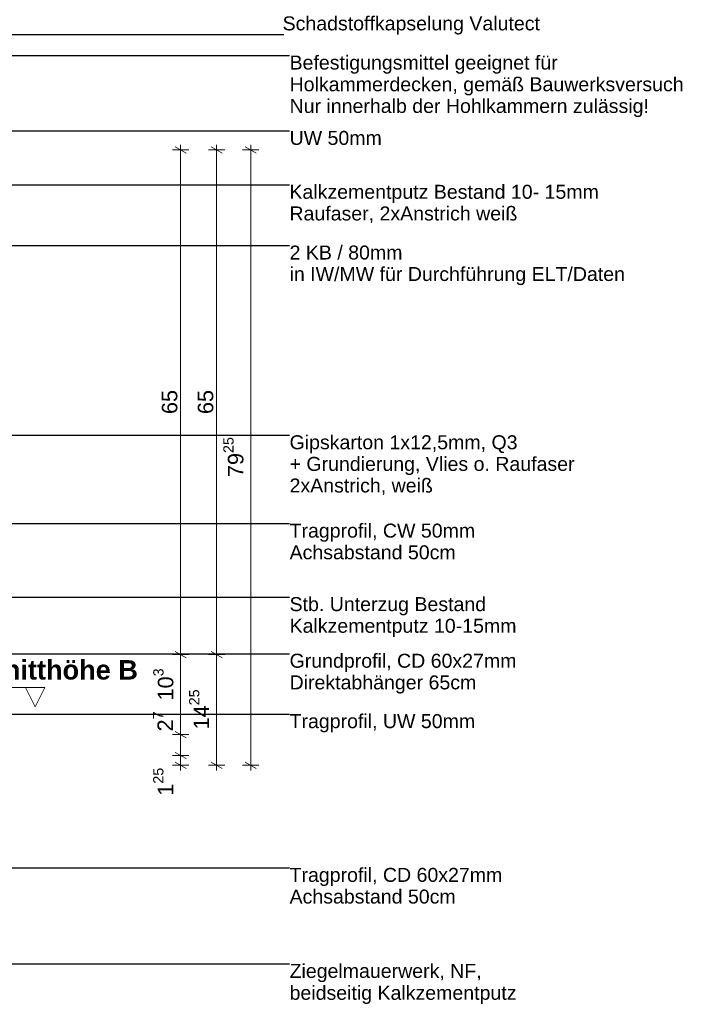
# Model space of a CAD drawing. Header units: metres. Extents: x -0.7 to 35.4, y 5.7 to 9.1.
# Tile 39 of 47: x 25.8 to 26.7, y 5.7 to 7. Entities that reach past the tile are written whole.
import ezdxf

# ---------------------------------------------------------------- set-up
doc = ezdxf.new("R2010")
doc.units = ezdxf.units.M
doc.header["$MEASUREMENT"] = 0
doc.linetypes.add('Schnittlinie', pattern=[0.06, 0.03, -0.015, 0, -0.015])
doc.linetypes.add('Wipeout_Contour', pattern=[1, 0, -1])
doc.layers.add('152 - Bemaßung_ Beschriftung.Ausbau', color=7, linetype='Continuous')
doc.layers.add('203 - Marker.Schnitt - Ausbaudetail SA', color=7, linetype='Continuous')
doc.styles.add('ERSTELLTER_STIL_1', font='txt')
doc.styles.add('ERSTELLTER_STIL_2', font='txt')
doc.dimstyles.new('ERSTELLTER_STIL__2', dxfattribs={"dimtxt": 0.02, "dimasz": 0.01064, "dimexe": 0.18, "dimexo": 0.0625, "dimgap": 0, "dimtad": 1, "dimzin": 0, "dimdsep": 46, "dimtxsty": 'ERSTELLTER_STIL_1', "dimblk": 'ARROWHEAD_2', "dimblk1": 'ARROWHEAD_2', "dimblk2": 'ARROWHEAD_2', "dimcen": 0.09, "dimse1": 1, "dimse2": 1, "dimclrd": 7, "dimclre": 7, "dimclrt": 7, "dimazin": 0, "dimtfac": 1, "dimtdec": 4, "dimtmove": 0, "dimatfit": 3, "dimfxl": 1, "dimtolj": 1, "dimtzin": 0, "dimarcsym": 0})
doc.dimstyles.new('ERSTELLTER_STIL__3', dxfattribs={"dimtxt": 0.18, "dimasz": 0.00912, "dimexe": 0.18, "dimexo": 0.0625, "dimgap": 0, "dimtad": 0, "dimtih": 1, "dimtoh": 1, "dimdec": 4, "dimzin": 0, "dimdsep": 46, "dimcen": 0.09, "dimadec": 0, "dimazin": 0, "dimtfac": 1, "dimtdec": 4, "dimtmove": 0, "dimatfit": 3, "dimldrblk": 'ARROWHEAD_11', "dimfxl": 1, "dimtolj": 1, "dimtzin": 0, "dimarcsym": 0})

# ---------------------------------------------------------------- blocks, each defined once
blk = doc.blocks.new('*D235', base_point=(17.0683, 0.45))
at = {"layer": '152 - Bemaßung_ Beschriftung.Ausbau', "color": 7, "linetype": 'Continuous', "lineweight": 5}
for p, q in [((26.0445, 6.025), (26.0235, 6.025)), ((26.027, 6.029), (26.041, 6.021)), ((26.034, 6.0125), (26.034, 6.025)), ((26.0445, 6.0125), (26.0235, 6.0125)), ((26.027, 6.0165), (26.041, 6.0085)), ((26.034, 6.0057), (26.034, 6.0125))]:
    blk.add_line(p, q, dxfattribs=at)
at = {"layer": '152 - Bemaßung_ Beschriftung.Ausbau', "color": 7, "lineweight": 5, "insert": (26.0303, 5.9732), "char_height": 0.02, "attachment_point": 7, "rotation": 90, "style": 'ERSTELLTER_STIL_1'}
blk.add_mtext('\\A1;{\\pql;\\fArial|b0|i0|c0|p38;1\\fArial|b0|i0|c0|p38;\\A1{\\H.66x;\\S25^  ;}}', dxfattribs=at)
blk = doc.blocks.new('ARROWHEAD_2')
at = {"color": 0, "linetype": 'Continuous', "lineweight": 0}
for p, q in [((0, 0), (-1, 0)), ((-0.38, -0.66), (0.38, 0.66))]:
    blk.add_line(p, q, dxfattribs=at)
blk = doc.blocks.new('*D236', base_point=(17.0683, 0.45))
at = {"layer": '152 - Bemaßung_ Beschriftung.Ausbau', "color": 7, "linetype": 'Continuous', "lineweight": 5}
for p, q in [((26.0445, 6.052), (26.0235, 6.052)), ((26.027, 6.056), (26.041, 6.048)), ((26.034, 6.025), (26.034, 6.052)), ((26.0445, 6.025), (26.0235, 6.025)), ((26.027, 6.029), (26.041, 6.021))]:
    blk.add_line(p, q, dxfattribs=at)
blk = doc.blocks.new('*D237', base_point=(17.0683, 0.45))
at = {"layer": '152 - Bemaßung_ Beschriftung.Ausbau', "color": 7, "linetype": 'Continuous', "lineweight": 5}
for p, q in [((26.0445, 6.155), (26.0235, 6.155)), ((26.027, 6.159), (26.041, 6.151)), ((26.034, 6.052), (26.034, 6.155)), ((26.0445, 6.052), (26.0235, 6.052)), ((26.027, 6.056), (26.041, 6.048))]:
    blk.add_line(p, q, dxfattribs=at)
at = {"layer": '152 - Bemaßung_ Beschriftung.Ausbau', "color": 7, "lineweight": 5, "char_height": 0.02, "attachment_point": 7, "rotation": 90, "style": 'ERSTELLTER_STIL_1'}
for s, insert in [('\\A1;{\\pql;\\fArial|b0|i0|c0|p38;10\\fArial|b0|i0|c0|p38;\\A1{\\H.66x;\\S3^  ;}}', (26.0304, 6.0959)), ('\\A1;{\\pql;\\fArial|b0|i0|c0|p38;2\\fArial|b0|i0|c0|p38;\\A1{\\H.66x;\\S7^  ;}}', (26.03, 6.056))]:
    blk.add_mtext(s, dxfattribs=dict(at, insert=insert))
blk = doc.blocks.new('*D238', base_point=(17.0683, 0.45))
at = {"layer": '152 - Bemaßung_ Beschriftung.Ausbau', "color": 7, "linetype": 'Continuous', "lineweight": 5}
for p, q in [((26.034, 6.805), (26.034, 6.8118)), ((26.0445, 6.805), (26.0235, 6.805)), ((26.041, 6.801), (26.027, 6.809)), ((26.034, 6.155), (26.034, 6.805)), ((26.0445, 6.155), (26.0235, 6.155)), ((26.027, 6.159), (26.041, 6.151))]:
    blk.add_line(p, q, dxfattribs=at)
at = {"layer": '152 - Bemaßung_ Beschriftung.Ausbau', "color": 7, "lineweight": 5, "insert": (26.03, 6.4648), "char_height": 0.02, "attachment_point": 7, "rotation": 90, "style": 'ERSTELLTER_STIL_1'}
blk.add_mtext('\\A1;{\\pql;\\fArial|b0|i0|c0|p38;65}', dxfattribs=at)
blk = doc.blocks.new('*D239', base_point=(17.0683, 0.45))
at = {"layer": '152 - Bemaßung_ Beschriftung.Ausbau', "color": 7, "linetype": 'Continuous', "lineweight": 5}
for p, q in [((26.0908, 6.155), (26.0698, 6.155)), ((26.0733, 6.159), (26.0873, 6.151)), ((26.0803, 6.0125), (26.0803, 6.155)), ((26.0908, 6.0125), (26.0698, 6.0125)), ((26.0733, 6.0165), (26.0873, 6.0085)), ((26.0803, 6.0057), (26.0803, 6.0125))]:
    blk.add_line(p, q, dxfattribs=at)
at = {"layer": '152 - Bemaßung_ Beschriftung.Ausbau', "color": 7, "lineweight": 5, "insert": (26.0765, 6.0586), "char_height": 0.02, "attachment_point": 7, "rotation": 90, "style": 'ERSTELLTER_STIL_1'}
blk.add_mtext('\\A1;{\\pql;\\fArial|b0|i0|c0|p38;14\\fArial|b0|i0|c0|p38;\\A1{\\H.66x;\\S25^  ;}}', dxfattribs=at)
blk = doc.blocks.new('*D240', base_point=(17.0683, 0.45))
at = {"layer": '152 - Bemaßung_ Beschriftung.Ausbau', "color": 7, "linetype": 'Continuous', "lineweight": 5}
for p, q in [((26.0803, 6.805), (26.0803, 6.8118)), ((26.0908, 6.805), (26.0698, 6.805)), ((26.0873, 6.801), (26.0733, 6.809)), ((26.0803, 6.155), (26.0803, 6.805)), ((26.0908, 6.155), (26.0698, 6.155)), ((26.0733, 6.159), (26.0873, 6.151))]:
    blk.add_line(p, q, dxfattribs=at)
at = {"layer": '152 - Bemaßung_ Beschriftung.Ausbau', "color": 7, "lineweight": 5, "insert": (26.0763, 6.4648), "char_height": 0.02, "attachment_point": 7, "rotation": 90, "style": 'ERSTELLTER_STIL_1'}
blk.add_mtext('\\A1;{\\pql;\\fArial|b0|i0|c0|p38;65}', dxfattribs=at)
blk = doc.blocks.new('*D241', base_point=(17.0683, 0.45))
at = {"layer": '152 - Bemaßung_ Beschriftung.Ausbau', "color": 7, "linetype": 'Continuous', "lineweight": 5}
for p, q in [((26.1242, 6.805), (26.1242, 6.8118)), ((26.1347, 6.805), (26.1137, 6.805)), ((26.1312, 6.801), (26.1172, 6.809)), ((26.1242, 6.0125), (26.1242, 6.805)), ((26.1347, 6.0125), (26.1137, 6.0125)), ((26.1172, 6.0165), (26.1312, 6.0085)), ((26.1242, 6.0057), (26.1242, 6.0125))]:
    blk.add_line(p, q, dxfattribs=at)
at = {"layer": '152 - Bemaßung_ Beschriftung.Ausbau', "color": 7, "lineweight": 5, "insert": (26.1206, 6.3836), "char_height": 0.02, "attachment_point": 7, "rotation": 90, "style": 'ERSTELLTER_STIL_1'}
blk.add_mtext('\\A1;{\\pql;\\fArial|b0|i0|c0|p38;79\\fArial|b0|i0|c0|p38;\\A1{\\H.66x;\\S25^  ;}}', dxfattribs=at)
blk = doc.blocks.new('ARROWHEAD_11')
at = {"color": 0, "linetype": 'Continuous', "lineweight": 0}
blk.add_line((0, 0), (-1, 0), dxfattribs=at)
at = {"color": 0, "linetype": 'Continuous', "lineweight": 0, "const_width": 0.25, "flags": 128}
blk.add_lwpolyline([(-0.125, 0, 1), (0.125, 0, 1)], format="xyb", close=True, dxfattribs=at)

msp = doc.modelspace()

# ---------------------------------------------------------------- linework, layer by layer
at = {"layer": '203 - Marker.Schnitt - Ausbaudetail SA', "color": 7, "linetype": 'Schnittlinie', "lineweight": 13}
msp.add_line((22.0043, 6.1128), (25.8343, 6.1128), dxfattribs=at)

# ---------------------------------------------------------------- texts
at = {"layer": '152 - Bemaßung_ Beschriftung.Ausbau', "color": 7, "linetype": 'Continuous', "lineweight": 9, "char_height": 0.018, "style": 'ERSTELLTER_STIL_1'}
for s, insert, attachment_point in [('\\A1;{\\pqr;\\fArial|b0|i0|c0|p38;Schadstoffkapselung\\fArial|b0|i0|c0|p38; \\fArial|b0|i0|c0|p38;Valutect}', (26.4965, 6.9536), 9), ('\\A1;{\\pql;\\fArial|b0|i0|c0|p38;UW 50\\fArial|b0|i0|c0|p38;mm}', (26.1742, 6.8295), 1), ('\\A1;{\\pql;\\fArial|b0|i0|c0|p38;Tragprofil, \\fArial|b0|i0|c0|p38;UW\\fArial|b0|i0|c0|p38; 50mm}', (26.1742, 6.0783), 1)]:
    msp.add_mtext(s, dxfattribs=dict(at, insert=insert, attachment_point=attachment_point))
at = {"layer": '152 - Bemaßung_ Beschriftung.Ausbau', "color": 7, "linetype": 'Continuous', "lineweight": 9, "char_height": 0.018, "attachment_point": 1, "style": 'ERSTELLTER_STIL_1'}
for s, insert, line_spacing_factor in [('\\A1;{\\pql;\\fArial|b0|i0|c0|p38;Befestigungsmittel geeignet für\\P\\pql;\\fArial|b0|i0|c0|p38;Holkammerdecken, gemäß Bauwerksversuch\\P\\pql;\\fArial|b0|i0|c0|p38;Nur innerhalb der Hohlkammern zulässig!}', (26.1742, 6.9266), 0.931953), ('\\A1;{\\pql;\\fArial|b0|i0|c0|p38;Kalkzementputz Bestand 10- 15mm\\P\\pql;\\fArial|b0|i0|c0|p38;Raufaser, 2xAnstrich weiß}', (26.174, 6.7601), 0.929504), ('\\A1;{\\pql;\\fArial|b0|i0|c0|p38;2\\fArial|b0|i0|c0|p38; KB / \\fArial|b0|i0|c0|p38;80\\fArial|b0|i0|c0|p38;mm \\P\\pql;\\fArial|b0|i0|c0|p38;in IW/MW für Durchführung ELT/Daten}', (26.1742, 6.6819), 0.921839), ('\\A1;{\\pql;\\fArial|b0|i0|c0|p38;Gipskarton 1x12,5mm, Q3\\P\\pql;\\fArial|b0|i0|c0|p38;+ Grundierung, \\fArial|b0|i0|c0|p38;V\\fArial|b0|i0|c0|p38;lies\\fArial|b0|i0|c0|p38; o. Raufaser\\fArial|b0|i0|c0|p38; \\P\\pql;\\fArial|b0|i0|c0|p38;2xAnstrich, weiß}', (26.1742, 6.4375), 0.927842), ('\\A1;{\\pql;\\fArial|b0|i0|c0|p38;Tragprofil, CW\\fArial|b0|i0|c0|p38; \\fArial|b0|i0|c0|p38;50mm\\P\\pql;\\fArial|b0|i0|c0|p38;Achsabstand 50cm}', (26.1742, 6.3237), 0.930826), ('\\A1;{\\pql;\\fArial|b0|i0|c0|p38;Stb. Unterzug Bestand\\P\\pqr;\\fArial|b0|i0|c0|p38;Kalkzementputz 10-15mm}', (26.1742, 6.229), 0.9285), ('\\A1;{\\pql;\\fArial|b0|i0|c0|p38;Grund\\fArial|b0|i0|c0|p38;profil, CD 60x27mm\\P\\pql;\\fArial|b0|i0|c0|p38;Direktabhänger 65cm}', (26.1742, 6.1561), 0.928375), ('\\A1;{\\pql;\\fArial|b0|i0|c0|p38;Tragprofil, CD 60x27mm\\P\\pql;\\fArial|b0|i0|c0|p38;Achsabstand \\fArial|b0|i0|c0|p38;50\\fArial|b0|i0|c0|p38;cm}', (26.1742, 5.8803), 0.930826), ('\\A1;{\\pql;\\fArial|b0|i0|c0|p38;Ziegelmauerwerk, NF,\\P\\pql;\\fArial|b0|i0|c0|p38;beidseitig Kalkzementputz}', (26.1742, 5.7566), 0.940037)]:
    msp.add_mtext(s, dxfattribs=dict(at, insert=insert, line_spacing_factor=line_spacing_factor))
at = {"layer": '203 - Marker.Schnitt - Ausbaudetail SA', "color": 7, "lineweight": 13, "insert": (25.979, 6.1225), "char_height": 0.025, "attachment_point": 9, "style": 'ERSTELLTER_STIL_2'}
msp.add_mtext('\\A1;{\\pqr;\\pt0;\\fArial|b1|i0|c0|p38;Schnitthöhe B}', dxfattribs=at)

# ---------------------------------------------------------------- dimensions: what is measured, and where the dimension line sits
at = {"layer": '152 - Bemaßung_ Beschriftung.Ausbau', "color": 7, "linetype": 'Continuous', "lineweight": 5}
for base, p1, p2, picture, middle in [((26.034, 6.805), (25.7783, 6.155), (26.0178, 6.805), '*D238', (26.02, 6.4801)), ((26.0803, 6.805), (25.7783, 6.155), (26.0178, 6.805), '*D240', (26.0663, 6.4801)), ((26.1242, 6.805), (25.9408, 6.0125), (26.0178, 6.805), '*D241', (26.1102, 6.4334)), ((26.034, 6.155), (25.8437, 6.052), (25.7783, 6.155), '*D237', (26.02, 6.1382)), ((26.0803, 6.155), (25.9408, 6.0125), (25.7783, 6.155), '*D239', (26.0663, 6.1084)), ((26.034, 6.052), (25.9283, 6.025), (25.8437, 6.052), '*D236', (26.02, 6.0907)), ((26.034, 6.025), (25.9408, 6.0125), (25.9283, 6.025), '*D235', (26.02, 6.0155))]:
    dim = msp.add_linear_dim(base=base, p1=p1, p2=p2, angle=90, dimstyle='ERSTELLTER_STIL__2', dxfattribs=at)
    dim.commit()
    dim.dimension.update_dxf_attribs({"geometry": picture, "text_midpoint": middle, "dimtype": 160, "text_rotation": 90})

# ---------------------------------------------------------------- leaders
at = {"layer": '152 - Bemaßung_ Beschriftung.Ausbau', "color": 7, "linetype": 'Continuous', "lineweight": 9, "annotation_type": 0, "has_hookline": 1, "hookline_direction": 0}
for points, text_width in [([(25.6294, 6.8038), (25.7919, 6.9536), (26.1668, 6.9536)], 0.3297), ([(25.7068, 6.8327), (25.7919, 6.9266), (26.1742, 6.9266)], 0.5031), ([(25.7163, 6.7983), (25.7515, 6.8295), (26.1742, 6.8295)], 0.1151), ([(25.7641, 6.8025), (25.8024, 6.7601), (26.174, 6.7601)], 0.3945), ([(25.6343, 6.6382), (25.6821, 6.6819), (26.1742, 6.6819)], 0.4281), ([(25.7442, 6.3969), (25.789, 6.4375), (26.1742, 6.4375)], 0.3725), ([(25.707, 6.2701), (25.7647, 6.3237), (26.1742, 6.3237)], 0.2365), ([(25.5058, 6.1757), (25.5599, 6.229), (26.1742, 6.229)], 0.2884), ([(25.4737, 6.078), (25.5786, 6.1561), (26.1742, 6.1561)], 0.2889), ([(25.7162, 6.0283), (25.7581, 6.0783), (26.1742, 6.0783)], 0.2365), ([(25.5083, 6.0352), (25.5698, 5.8803), (26.1742, 5.8803)], 0.2715), ([(25.2802, 5.7962), (25.3283, 5.7566), (26.1742, 5.7566)], 0.2897)]:
    msp.add_leader(points, dimstyle='ERSTELLTER_STIL__3', dxfattribs=dict(at, text_width=text_width))

# ---------------------------------------------------------------- next in the draw order: wipeouts: each hides what was drawn before it
at = {"color": 254, "linetype": 'Wipeout_Contour', "lineweight": 0, "ltscale": 79.802014}
msp.add_wipeout([(25.8593, 6.1128), (25.8343, 6.1128), (25.8468, 6.0878)], dxfattribs=at).dxf.layer = '203 - Marker.Schnitt - Ausbaudetail SA'

# ---------------------------------------------------------------- next in the draw order: linework, layer by layer
at = {"layer": '203 - Marker.Schnitt - Ausbaudetail SA', "color": 7, "linetype": 'Continuous', "lineweight": 13, "flags": 128}
msp.add_lwpolyline([(25.8593, 6.1128), (25.8343, 6.1128), (25.8468, 6.0878)], close=True, dxfattribs=at)

doc.saveas('drawing.dxf')
